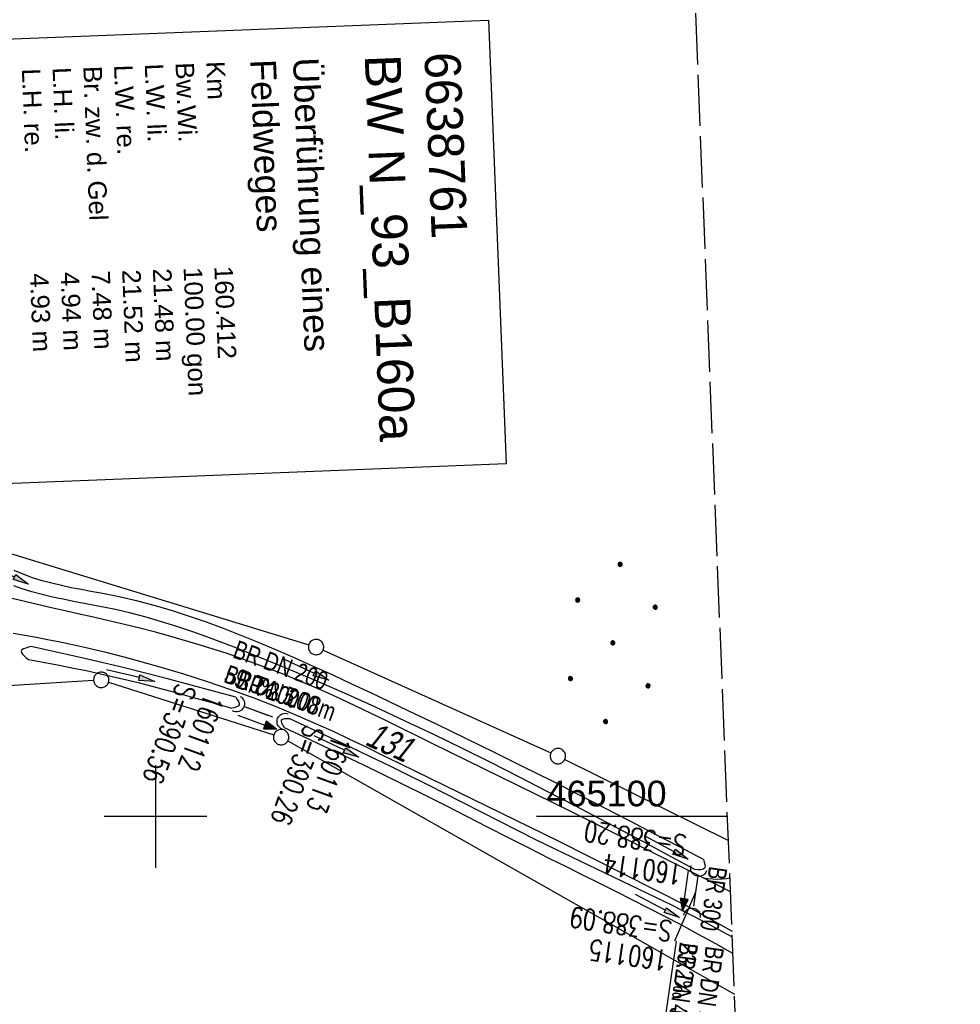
# Model space of a CAD drawing. Extents: x 511155 to 511479, y 464515 to 465450.
# Tile 34 of 41: x 511387 to 511479, y 465082 to 465178. Entities that reach past the tile are written whole.
import ezdxf

# ---------------------------------------------------------------- set-up
doc = ezdxf.new("R2010")
doc.units = 0
doc.header["$LTSCALE"] = 10
doc.header["$MEASUREMENT"] = 0
for name, pattern in [('AUSGEZOGEN', [0]), ('LT00', [0]), ('LT12', [0.4, 0.3, -0.1]), ('LT14', [0.6, 0.5, -0.1]), ('STRICHLINIE2', [0.375, 0.25, -0.125])]:
    doc.linetypes.add(name, pattern=pattern)
doc.layers.get('0').update_dxf_attribs({"linetype": 'LT00'})
for name, color, linetype in [('--EK_FBR', 1, 'LT00'), ('--EK_Halt-Pfeil', 4, 'LT00'), ('--EK_Haltung', 7, 'STRICHLINIE2'), ('--EK_Haltung-Text', 140, 'LT00'), ('--EK_Schacht-Text', 5, 'LT00'), ('--EL_Halt-Pfeil', 4, 'LT00'), ('--EL_Haltung', 182, 'STRICHLINIE2'), ('--EL_Haltung-Text', 182, 'LT00'), ('BW_TEXT_B', 20, 'AUSGEZOGEN'), ('DFK_FLUR_NR', 250, 'LT00'), ('DFK_GZPKT', 250, 'LT00'), ('DFK_KATASTER', 250, 'LT00'), ('DFK_NUTZUNG', 250, 'LT00'), ('DL', 182, 'LT12'), ('DL_PFEIL', 201, 'LT00'), ('DL_TEXT', 182, 'LT00'), ('PFEIL', 140, 'AUSGEZOGEN'), ('V103_AFBR_BAB', 250, 'LT00'), ('V103_EINFAHRT', 250, 'LT00'), ('V103_GRABEN', 250, 'LT00'), ('V103_RASTER', 250, 'LT00'), ('V103_UK_DURCH', 182, 'LT00')]:
    doc.layers.add(name, color=color, linetype=linetype)
doc.layers.add('-BLATT_103-RAND', color=7, linetype='LT14', plot=False)
doc.styles.add('Beschrift', font='ARIAL.TTF')
doc.styles.add('Haltungsbeschriftung', font='ARIAL.TTF', dxfattribs={"width": 0.75})
doc.styles.add('schachtbeschriftung', font='romans.shx', dxfattribs={"width": 0.75, "height": 2})
doc.styles.get("Standard").update_dxf_attribs({"font": 'ARIAL.TTF'})

# ---------------------------------------------------------------- blocks, each defined once
blk = doc.blocks.new('SYMB7010')
at = {"color": 0, "linetype": 'ByBlock'}
for points in [[(-0.031408, 0.499213), (-0.093728, 0.49134), (-0.15457, 0.475719), (-0.212975, 0.452595), (-0.268021, 0.422333), (-0.31884, 0.385411), (-0.36463, 0.342411), (-0.40467, 0.29401), (-0.438329, 0.240973), (-0.465074, 0.184136), (-0.484486, 0.124395), (-0.496256, 0.062692), (-0.5002, 0)], [(-0.5002, 0), (-0.496256, -0.062692), (-0.484486, -0.124395), (-0.465075, -0.184136), (-0.438329, -0.240973), (-0.404671, -0.29401), (-0.36463, -0.342411), (-0.31884, -0.385411), (-0.268021, -0.422333), (-0.212975, -0.452595), (-0.154571, -0.475719), (-0.093728, -0.49134), (-0.031408, -0.499213), (0.031408, -0.499213)], [(0.5002, 0), (0.496256, 0.062692), (0.484485, 0.124395), (0.465074, 0.184136), (0.438329, 0.240973), (0.40467, 0.29401), (0.36463, 0.342411), (0.31884, 0.385411), (0.268021, 0.422333), (0.212975, 0.452595), (0.15457, 0.475719), (0.093728, 0.49134), (0.031408, 0.499213), (-0.031408, 0.499213)], [(0.031408, -0.499213), (0.093728, -0.491341), (0.15457, -0.475719), (0.212975, -0.452595), (0.268021, -0.422333), (0.31884, -0.385411), (0.36463, -0.342411), (0.404671, -0.294011), (0.438329, -0.240974), (0.465075, -0.184136), (0.484486, -0.124395), (0.496256, -0.062692), (0.500201, 0)]]:
    blk.add_lwpolyline(points, dxfattribs=at)
blk = doc.blocks.new('Ackerland7')
at = {"layer": 'DFK_NUTZUNG', "color": 0, "linetype": 'ByBlock'}
for p, q in [((-4, 3.928), (-4, 3.67)), ((-3.95, 3.628), (-3.95, 3.97)), ((-3.9, 3.99), (-3.9, 3.607)), ((-3.85, 3.601), (-3.85, 3.997)), ((-3.8, 3.99), (-3.8, 3.607)), ((-3.75, 3.628), (-3.75, 3.97)), ((-3.7, 3.928), (-3.7, 3.67)), ((3.7, 3.929), (3.7, 3.671)), ((3.75, 3.629), (3.75, 3.971)), ((3.8, 3.992), (3.8, 3.608)), ((3.85, 3.602), (3.85, 3.998)), ((3.9, 3.992), (3.9, 3.608)), ((3.95, 3.629), (3.95, 3.971)), ((4, 3.929), (4, 3.671)), ((-3.65, 3.798), (-3.65, 3.8)), ((4.05, 3.799), (4.05, 3.801)), ((-7.85, 0.129), (-7.85, -0.129)), ((-7.8, -0.171), (-7.8, 0.171)), ((-7.75, 0.192), (-7.75, -0.192)), ((-7.7, -0.198), (-7.7, 0.198)), ((-7.65, 0.192), (-7.65, -0.192)), ((-7.6, -0.171), (-7.6, 0.171)), ((-7.55, 0.129), (-7.55, -0.129)), ((-7.5, -0.001), (-7.5, 0.001)), ((-0.15, 0.129), (-0.15, -0.129)), ((-0.1, -0.171), (-0.1, 0.171)), ((-0.05, 0.192), (-0.05, -0.192)), ((0, -0.198), (0, 0.198)), ((0.05, 0.192), (0.05, -0.192)), ((0.1, -0.171), (0.1, 0.171)), ((0.15, 0.129), (0.15, -0.129)), ((0.2, -0.001), (0.2, 0.001)), ((7.55, 0.129), (7.55, -0.129)), ((7.6, -0.171), (7.6, 0.171)), ((7.65, 0.192), (7.65, -0.192)), ((7.7, -0.198), (7.7, 0.198)), ((7.75, 0.192), (7.75, -0.192)), ((7.8, -0.171), (7.8, 0.171)), ((7.85, 0.129), (7.85, -0.129)), ((7.9, -0.001), (7.9, 0.001)), ((-4, -3.671), (-4, -3.929)), ((-3.95, -3.971), (-3.95, -3.629)), ((-3.9, -3.608), (-3.9, -3.992)), ((-3.85, -3.998), (-3.85, -3.602)), ((-3.8, -3.608), (-3.8, -3.992)), ((-3.75, -3.971), (-3.75, -3.629)), ((-3.7, -3.671), (-3.7, -3.929)), ((-3.65, -3.801), (-3.65, -3.799)), ((3.7, -3.671), (3.7, -3.929)), ((3.75, -3.971), (3.75, -3.629)), ((3.8, -3.608), (3.8, -3.992)), ((3.85, -3.998), (3.85, -3.602)), ((3.9, -3.608), (3.9, -3.992)), ((3.95, -3.971), (3.95, -3.629)), ((4, -3.671), (4, -3.929)), ((4.05, -3.801), (4.05, -3.799))]:
    blk.add_line(p, q, dxfattribs=at)
for points in [[(-3.65, 3.799), (-3.67, 3.886), (-3.725, 3.955), (-3.805, 3.994), (-3.894, 3.994), (-3.975, 3.955), (-4.03, 3.886), (-4.05, 3.799), (-4.03, 3.712), (-3.975, 3.642), (-3.894, 3.604), (-3.805, 3.604), (-3.725, 3.642), (-3.67, 3.712), (-3.65, 3.799)], [(4.05, 3.8), (4.03, 3.887), (3.975, 3.956), (3.894, 3.995), (3.805, 3.995), (3.725, 3.956), (3.67, 3.887), (3.65, 3.8), (3.67, 3.713), (3.725, 3.644), (3.805, 3.605), (3.894, 3.605), (3.975, 3.644), (4.03, 3.713), (4.05, 3.8)], [(-7.5, 0), (-7.52, 0.087), (-7.575, 0.156), (-7.655, 0.195), (-7.744, 0.195), (-7.825, 0.156), (-7.88, 0.087), (-7.9, 0)], [(0.2, 0), (0.18, 0.087), (0.125, 0.156), (0.045, 0.195), (-0.044, 0.195), (-0.125, 0.156), (-0.18, 0.087), (-0.2, 0)], [(-0.2, 0), (-0.18, -0.087), (-0.125, -0.156), (-0.044, -0.195), (0.045, -0.195), (0.125, -0.156), (0.18, -0.087), (0.2, 0)], [(7.9, 0), (7.88, 0.087), (7.825, 0.156), (7.744, 0.195), (7.655, 0.195), (7.575, 0.156), (7.52, 0.087), (7.5, 0)], [(7.5, 0), (7.52, -0.087), (7.575, -0.156), (7.655, -0.195), (7.744, -0.195), (7.825, -0.156), (7.88, -0.087), (7.9, 0)], [(-7.9, 0), (-7.88, -0.087), (-7.825, -0.156), (-7.744, -0.195), (-7.655, -0.195), (-7.575, -0.156), (-7.52, -0.087), (-7.5, 0)], [(-3.65, -3.8), (-3.67, -3.713), (-3.725, -3.644), (-3.805, -3.605), (-3.894, -3.605), (-3.975, -3.644), (-4.03, -3.713), (-4.05, -3.8), (-4.03, -3.887), (-3.975, -3.956), (-3.894, -3.995), (-3.805, -3.995), (-3.725, -3.956), (-3.67, -3.887), (-3.65, -3.8)], [(4.05, -3.8), (4.03, -3.713), (3.975, -3.644), (3.894, -3.605), (3.805, -3.605), (3.725, -3.644), (3.67, -3.713), (3.65, -3.8), (3.67, -3.887), (3.725, -3.956), (3.805, -3.995), (3.894, -3.995), (3.975, -3.956), (4.03, -3.887), (4.05, -3.8)]]:
    blk.add_lwpolyline(points, dxfattribs=at)
blk = doc.blocks.new('Pfreil3')
at = {"layer": 'PFEIL'}
blk.add_hatch(color=256, dxfattribs=at).paths.add_polyline_path([(-1.549, 0.273), (-1.549, -0.273), (0, 0)])
for p, q in [((-1.549, 0), (-4.831, 0)), ((-1.549, -0.273), (-1.549, 0.273)), ((-1.549, 0.273), (0, 0)), ((0, 0), (-1.549, -0.273))]:
    blk.add_line(p, q, dxfattribs=at)
blk = doc.blocks.new('SYMB1107')
at = {"color": 0, "linetype": 'ByBlock'}
for points in [[(-0.2, 0), (-0.196157, 0.039018), (-0.184776, 0.076537), (-0.166294, 0.111114), (-0.141421, 0.141421), (-0.111114, 0.166294), (-0.076537, 0.184776), (-0.039018, 0.196157), (0, 0.2)], [(0, 0.2), (0.039018, 0.196157), (0.076537, 0.184776), (0.111114, 0.166294), (0.141421, 0.141421), (0.166294, 0.111114), (0.184776, 0.076537), (0.196157, 0.039018), (0.2, 0)]]:
    blk.add_lwpolyline(points, dxfattribs=at)
blk = doc.blocks.new('SYMB0070')
at = {"color": 0, "linetype": 'ByBlock'}
for p, q in [((-0.5, 0), (0.2, 0)), ((0.5, 0), (0.2, 0.1)), ((0.2, 0.1), (0.2, 0)), ((0.468, 0), (0.21, 0.086)), ((0.21, 0.086), (0.21, -0.086)), ((0.21, -0.086), (0.468, 0)), ((0.22, -0.072), (0.437, 0)), ((0.23, -0.058), (0.405, 0)), ((0.24, -0.045), (0.374, 0)), ((0.342, 0), (0.25, 0.031)), ((0.25, 0.031), (0.25, -0.031)), ((0.25, -0.031), (0.342, 0)), ((0.26, -0.017), (0.31, 0)), ((0.27, -0.003), (0.279, 0))]:
    blk.add_line(p, q, dxfattribs=at)
for points in [[(0.2, 0), (0.2, -0.1), (0.5, 0)], [(0.437, 0), (0.22, 0.072), (0.22, -0.072)], [(0.405, 0), (0.23, 0.058), (0.23, -0.058)], [(0.374, 0), (0.24, 0.045), (0.24, -0.045)], [(0.31, 0), (0.26, 0.017), (0.26, -0.017)], [(0.279, 0), (0.27, 0.003), (0.27, -0.003)]]:
    blk.add_lwpolyline(points, dxfattribs=at)

msp = doc.modelspace()

# ---------------------------------------------------------------- linework, layer by layer
at = {"layer": '--EK_FBR'}
for points in [[(511456.114, 465092.658), (511453.453, 465094.028), (511440.536, 465100.481), (511427.002, 465107.133), (511425.516, 465107.866), (511424.031, 465108.599), (511422.544, 465109.331), (511421.055, 465110.057), (511419.561, 465110.773), (511418.062, 465111.476), (511416.554, 465112.162), (511415.037, 465112.827), (511412.385, 465113.923), (511409.703, 465114.946), (511406.994, 465115.896), (511404.26, 465116.773), (511401.505, 465117.577), (511399.999, 465117.984), (511398.489, 465118.371), (511396.974, 465118.744), (511395.457, 465119.103), (511393.937, 465119.454), (511392.416, 465119.798), (511391.192, 465120.072), (511389.969, 465120.348), (511388.748, 465120.631), (511381.206, 465122.405)], [(511386.108, 465117.899), (511387.256, 465117.702), (511388.402, 465117.493), (511389.471, 465117.291), (511390.538, 465117.08), (511391.603, 465116.86), (511393.38, 465116.467), (511395.151, 465116.043), (511396.915, 465115.591), (511398.673, 465115.114), (511400.425, 465114.613), (511402.735, 465113.916), (511405.033, 465113.178), (511407.316, 465112.399), (511409.583, 465111.574), (511411.831, 465110.702), (511414.058, 465109.78), (511415.697, 465109.063), (511417.325, 465108.323), (511418.944, 465107.564), (511420.558, 465106.79), (511422.167, 465106.007), (511423.773, 465105.22), (511425.38, 465104.433), (511439.313, 465097.626), (511451.791, 465091.311), (511456.265, 465088.824)]]:
    msp.add_lwpolyline(points, dxfattribs=at)
at = {"layer": '--EK_Haltung'}
for p, q in [((511408.587, 465110.758), (511411.954, 465109.533)), ((511452.922, 465094.218), (511452.46, 465091.018))]:
    msp.add_line(p, q, dxfattribs=at)
at = {"layer": '--EK_Haltung-Text'}
msp.add_line((511452.691, 465092.618), (511450.658, 465087.835), dxfattribs=at)
at = {"layer": '--EL_Haltung'}
for p, q in [((511408.587, 465110.758), (511411.954, 465109.533)), ((511452.922, 465094.218), (511452.46, 465091.018))]:
    msp.add_line(p, q, dxfattribs=at)
at = {"layer": '--EL_Haltung-Text'}
msp.add_line((511452.691, 465092.618), (511450.658, 465087.835), dxfattribs=at)
at = {"layer": '-BLATT_103-RAND'}
msp.add_lwpolyline([(511155.19, 465438.822), (511191.767, 464514.545), (511478.542, 464525.894), (511441.966, 465450.171), (511155.19, 465438.822)], dxfattribs=at)
at = {"layer": 'DFK_KATASTER'}
for p, q in [((511384.347, 465126.12), (511414.953, 465116.759)), ((511416.354, 465116.232), (511438.586, 465106.208)), ((511368.329, 465111.735), (511393.962, 465113.294)), ((511395.425, 465113.112), (511411.546, 465107.977)), ((511412.913, 465107.38), (511456.509, 465082.665)), ((511439.942, 465105.567), (511455.916, 465097.66))]:
    msp.add_line(p, q, dxfattribs=at)
at = {"layer": 'DL'}
for p, q in [((511408.587, 465110.758), (511411.954, 465109.533)), ((511452.922, 465094.218), (511452.46, 465091.018))]:
    msp.add_line(p, q, dxfattribs=at)
at = {"layer": 'V103_AFBR_BAB'}
for points in [[(511456.114, 465092.658), (511453.453, 465094.028), (511440.536, 465100.481), (511427.002, 465107.133), (511425.516, 465107.866), (511424.031, 465108.599), (511422.544, 465109.331), (511421.055, 465110.057), (511419.561, 465110.773), (511418.062, 465111.476), (511416.554, 465112.162), (511415.037, 465112.827), (511412.385, 465113.923), (511409.703, 465114.946), (511406.994, 465115.896), (511404.26, 465116.773), (511401.505, 465117.577), (511399.999, 465117.984), (511398.489, 465118.371), (511396.974, 465118.744), (511395.457, 465119.103), (511393.937, 465119.454), (511392.416, 465119.798), (511391.192, 465120.072), (511389.969, 465120.348), (511388.748, 465120.631), (511381.206, 465122.405)], [(511386.108, 465117.899), (511387.256, 465117.702), (511388.402, 465117.493), (511389.471, 465117.291), (511390.538, 465117.08), (511391.603, 465116.86), (511393.38, 465116.467), (511395.151, 465116.043), (511396.915, 465115.591), (511398.673, 465115.114), (511400.425, 465114.613), (511402.735, 465113.916), (511405.033, 465113.178), (511407.316, 465112.399), (511409.583, 465111.574), (511411.831, 465110.702), (511414.058, 465109.78), (511415.697, 465109.063), (511417.325, 465108.323), (511418.944, 465107.564), (511420.558, 465106.79), (511422.167, 465106.007), (511423.773, 465105.22), (511425.38, 465104.433), (511439.313, 465097.626), (511451.791, 465091.311), (511456.265, 465088.824)]]:
    msp.add_lwpolyline(points, dxfattribs=at)
at = {"layer": 'V103_EINFAHRT'}
msp.add_lwpolyline([(511453.453, 465094.028), (511453.915, 465093.972), (511454.376, 465093.926), (511454.834, 465093.901), (511455.288, 465093.908), (511455.737, 465093.956), (511456.059, 465094.025)], dxfattribs=at)
at = {"layer": 'V103_GRABEN'}
for points in [[(511453.468, 465095.807), (511451.071, 465097.068), (511448.672, 465098.327), (511446.271, 465099.581), (511443.866, 465100.827), (511441.456, 465102.063), (511438.674, 465103.471), (511435.885, 465104.863), (511433.089, 465106.243), (511430.288, 465107.611), (511427.482, 465108.969), (511424.672, 465110.32), (511422.84, 465111.196), (511421.005, 465112.067), (511419.167, 465112.93), (511417.325, 465113.784), (511415.476, 465114.625), (511413.62, 465115.45), (511411.755, 465116.259), (511409.881, 465117.047), (511408.258, 465117.707), (511406.626, 465118.346), (511404.984, 465118.956), (511403.33, 465119.534), (511401.665, 465120.074), (511399.986, 465120.571), (511398.294, 465121.018), (511396.586, 465121.411), (511395.628, 465121.606), (511394.666, 465121.789), (511393.703, 465121.967), (511392.741, 465122.146), (511391.782, 465122.335), (511390.828, 465122.538), (511389.88, 465122.763), (511388.94, 465123.017), (511388.012, 465123.307), (511387.095, 465123.639), (511386.223, 465124.006)], [(511452.644, 465094.84), (511450.312, 465096.085), (511447.979, 465097.328), (511445.644, 465098.568), (511443.307, 465099.803), (511440.965, 465101.032), (511438.222, 465102.458), (511435.472, 465103.87), (511432.713, 465105.265), (511429.946, 465106.64), (511427.168, 465107.992), (511424.38, 465109.319), (511421.415, 465110.693), (511418.435, 465112.033), (511415.438, 465113.339), (511412.421, 465114.611), (511409.383, 465115.846), (511407.932, 465116.419), (511406.476, 465116.979), (511405.014, 465117.523), (511403.546, 465118.045), (511402.071, 465118.542), (511400.589, 465119.01), (511399.1, 465119.444), (511397.604, 465119.839), (511396.1, 465120.193), (511395.082, 465120.407), (511394.061, 465120.607), (511393.038, 465120.801), (511392.014, 465120.996), (511390.989, 465121.201), (511389.965, 465121.421), (511388.943, 465121.665), (511387.922, 465121.941), (511386.905, 465122.255), (511386.163, 465122.515)], [(511387.882, 465116.591), (511387.602, 465116.518), (511387.343, 465116.441), (511387.124, 465116.354), (511386.967, 465116.255), (511386.891, 465116.139), (511386.911, 465116), (511387.016, 465115.844), (511387.184, 465115.673), (511387.393, 465115.494), (511387.624, 465115.311)], [(511407.829, 465111.647), (511405.659, 465112.234), (511403.489, 465112.817), (511401.317, 465113.393), (511399.141, 465113.957), (511396.963, 465114.506), (511394.779, 465115.035), (511393.058, 465115.436), (511391.334, 465115.827), (511389.608, 465116.211), (511387.882, 465116.591)], [(511387.624, 465115.311), (511389.028, 465115.052), (511390.432, 465114.79), (511391.834, 465114.52), (511393.233, 465114.238), (511394.629, 465113.942), (511396.473, 465113.521), (511398.311, 465113.073), (511400.144, 465112.6), (511401.972, 465112.108), (511403.797, 465111.602), (511405.619, 465111.087), (511407.441, 465110.567)], [(511407.829, 465111.647), (511407.981, 465111.434), (511408.107, 465111.23), (511408.181, 465111.047), (511408.175, 465110.893), (511408.078, 465110.779), (511407.907, 465110.693), (511407.686, 465110.625), (511407.441, 465110.567)], [(511412.598, 465108.65), (511412.459, 465108.889), (511412.346, 465109.112), (511412.289, 465109.302), (511412.313, 465109.443), (511412.424, 465109.52), (511412.605, 465109.555), (511412.832, 465109.563), (511413.082, 465109.556)], [(511413.082, 465109.556), (511415.035, 465108.652), (511416.987, 465107.746), (511418.935, 465106.832), (511420.879, 465105.909), (511422.816, 465104.973), (511424.618, 465104.085), (511426.414, 465103.187), (511428.206, 465102.28), (511429.997, 465101.369), (511431.786, 465100.456), (511433.577, 465099.545), (511435.37, 465098.639), (511437.166, 465097.741), (511438.969, 465096.854), (511440.595, 465096.068), (511442.224, 465095.289), (511443.856, 465094.515), (511445.487, 465093.739), (511447.116, 465092.96), (511448.74, 465092.172), (511450.358, 465091.372), (511451.968, 465090.555), (511453.636, 465089.683), (511455.295, 465088.794), (511456.288, 465088.252)], [(511456.352, 465086.639), (511454.678, 465087.577), (511452.994, 465088.505), (511451.302, 465089.419), (511449.716, 465090.255), (511448.123, 465091.077), (511446.523, 465091.889), (511444.92, 465092.692), (511443.314, 465093.491), (511441.707, 465094.287), (511440.1, 465095.084), (511438.495, 465095.885), (511436.465, 465096.908), (511434.439, 465097.938), (511432.415, 465098.972), (511430.391, 465100.007), (511428.366, 465101.038), (511426.338, 465102.064), (511424.306, 465103.08), (511422.267, 465104.083), (511420.342, 465105.013), (511418.411, 465105.933), (511416.475, 465106.843), (511414.537, 465107.748), (511412.598, 465108.65)], [(511453.468, 465095.807), (511453.553, 465095.551), (511453.615, 465095.312), (511453.634, 465095.106), (511453.588, 465094.951), (511453.444, 465094.852), (511453.222, 465094.814), (511452.946, 465094.817), (511452.644, 465094.84)]]:
    msp.add_lwpolyline(points, dxfattribs=at)
at = {"layer": 'V103_RASTER'}
for p, q in [((511400.001, 465105), (511400.001, 465095)), ((511405.001, 465100), (511395.001, 465100)), ((511455.823, 465100), (511437.184, 465100))]:
    msp.add_line(p, q, dxfattribs=at)

# ---------------------------------------------------------------- block references
at = {"layer": '--EK_Halt-Pfeil', "yscale": 4, "zscale": 4}
for p, xscale, rotation in [((511409.929, 465109.206), 4.00000000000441, 340.0144499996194), ((511451.701, 465092.761), 3.999999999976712, 261.789119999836)]:
    msp.add_blockref('SYMB0070', p, dxfattribs=dict(at, xscale=xscale, rotation=rotation))
at = {"layer": '--EL_Halt-Pfeil', "yscale": 4, "zscale": 4}
for p, xscale, rotation in [((511409.929, 465109.206), 4.00000000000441, 340.0144499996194), ((511451.701, 465092.761), 3.999999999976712, 261.789119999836)]:
    msp.add_blockref('SYMB0070', p, dxfattribs=dict(at, xscale=xscale, rotation=rotation))
at = {"layer": 'DFK_GZPKT', "xscale": 1.500000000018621, "yscale": 1.5, "zscale": 1.5, "rotation": 264.7377099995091}
for p in [(511415.67, 465116.54), (511394.71, 465113.34), (511412.26, 465107.75), (511439.27, 465105.9)]:
    msp.add_blockref('SYMB7010', p, dxfattribs=at)
at = {"layer": 'DFK_NUTZUNG', "rotation": 264.7376999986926}
msp.add_blockref('Ackerland7', (511444.634, 465116.946), dxfattribs=at)
at = {"layer": 'DL_PFEIL', "yscale": 4, "zscale": 4}
for p, xscale, rotation in [((511409.929, 465109.206), 4.00000000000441, 340.0144499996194), ((511451.701, 465092.761), 3.999999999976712, 261.789119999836)]:
    msp.add_blockref('SYMB0070', p, dxfattribs=dict(at, xscale=xscale, rotation=rotation))
at = {"layer": 'PFEIL'}
for p, rotation in [((511387.624, 465122.677), 333.1343458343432), ((511416.91, 465113.313), 335.0464856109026), ((511399.931, 465113.196), 346.555958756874), ((511419.843, 465105.792), 334.2831353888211), ((511451.994, 465095.847), 332.0242089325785), ((511451.126, 465090.146), 332.2414372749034)]:
    msp.add_blockref('Pfreil3', p, dxfattribs=dict(at, rotation=rotation))
at = {"layer": 'V103_UK_DURCH', "zscale": 4}
for p, xscale, yscale, rotation in [((511407.882, 465111.014), 3.999999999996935, 4, 242.2170588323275), ((511412.659, 465109.277), 4.000000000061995, 4, 67.86108400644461), ((511453.029, 465094.96), 3.999999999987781, 4, 160.3266584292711), ((511452.353, 465090.276), 3.999999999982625, 4.000000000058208, 351.7301317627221)]:
    msp.add_blockref('SYMB1107', p, dxfattribs=dict(at, xscale=xscale, yscale=yscale, rotation=rotation))

# ---------------------------------------------------------------- texts
at = {"layer": '--EK_Haltung-Text', "style": 'Haltungsbeschriftung', "width": 0.75}
for s, rotation, p in [('BR DN 200', -19.98555, (511407.434, 465115.557)), ('59.0‰ 5.08m', -19.98555, (511406.559, 465113.151)), ('%%U23.2‰ 4.73m', -98.21088, (511451.179, 465087.794)), ('BR DN 300', -98.21088, (511453.712, 465087.429))]:
    msp.add_text(s, height=1.8, rotation=rotation, dxfattribs=at).set_placement(p)
at = {"layer": '--EK_Schacht-Text', "style": 'schachtbeschriftung', "width": 0.75}
for s, rotation, p in [('S=390.56', -109.98556, (511402.121, 465113.123)), ('160112', -109.98556, (511404.827, 465112.139)), ('S=390.26', -109.9791, (511414.624, 465109.087)), ('160113', -109.9791, (511417.33, 465108.103)), ('S=388.20', -188.21088, (511451.915, 465098.157)), ('160114', -188.21088, (511451.503, 465095.306)), ('S=388.09', -188.21431, (511450.514, 465089.783)), ('160115', -188.21431, (511450.102, 465086.933))]:
    msp.add_text(s, height=2, rotation=rotation, dxfattribs=at).set_placement(p)
at = {"layer": '--EL_Haltung-Text', "style": 'Haltungsbeschriftung', "width": 0.75}
for s, rotation, p in [('BR DN 200', -19.98555, (511406.559, 465113.151)), ('BR DN 300', -98.21088, (511451.179, 465087.794))]:
    msp.add_text(s, height=1.8, rotation=rotation, dxfattribs=at).set_placement(p)
at = {"layer": 'DFK_FLUR_NR', "oblique": 13.754, "width": 0.75}
for s, rotation, p in [('134', 272.2662, (511427.31, 465173.5)), ('131', -24.50234, (511420.325, 465107.066))]:
    msp.add_text(s, height=2.5, rotation=rotation, dxfattribs=at).set_placement(p)
at = {"layer": 'DL_TEXT', "style": 'Haltungsbeschriftung', "width": 0.75}
for s, rotation, p in [('BR 200', -19.98555, (511407.731, 465112.622)), ('BR 300', -98.21088, (511454.036, 465095.216))]:
    msp.add_text(s, height=1.8, rotation=rotation, dxfattribs=at).set_placement(p)
at = {"layer": 'V103_RASTER', "width": 1.006}
msp.add_text(' 465100', height=2.5, rotation=-0.0005, dxfattribs=at).set_placement((511437.184, 465101))

# ---------------------------------------------------------------- next in the draw order: texts
at = {"layer": 'BW_TEXT_B', "insert": (511429.741, 465174.664), "char_height": 2, "width": 38.455, "attachment_point": 1, "rotation": 272.26621, "style": 'Beschrift', "bg_fill": 3, "box_fill_scale": 1.5, "bg_fill_color": 256, "bg_fill_transparency": 0}
msp.add_mtext('{\\Funir_o|c0;\\H1.75x;6638761\\fArial|b0|i0|c238|p34;\\H0.5714x;\\P\\H1.75x;BW N_93_B\\fArial|b0|i0|c0|p34;160a\\fArial|b0|i0|c238|p34;\\W0.8;\\P\\H0.3714x;\\W1;\\P\\H1.924x;Überführung \\fArial|b0|i0|c0|p34;eines\\PFeldweges\\fArial|b0|i0|c238|p34;\\P\\H0.1999x;\\P\\pt8,20;\\H3.602x;K\\fArial|b0|i0|c0|p34;m^I^I\\fArial|b0|i0|c238|p34;1\\fArial|b0|i0|c0|p34;60.412\\fArial|b0|i0|c238|p34;\\PBw.Wi\\fArial|b0|i0|c0|p34;.^I^I100.00\\fArial|b0|i0|c238|p34; gon\\P\\pt20;\\fArial|b0|i0|c0|p34;L.W. li. ^I21.48\\fArial|b0|i0|c238|p34; m\\fArial|b0|i0|c0|p34;\\PL.W. re. ^I21.52 m\\fArial|b0|i0|c238|p34;\\PBr. zw. d. Gel\\fArial|b0|i0|c0|p34;^I7.48\\fArial|b0|i0|c238|p34; m\\P\\fArial|b0|i0|c0|p34;L.H. li.^I\\fArial|b0|i0|c238|p34;4.9\\fArial|b0|i0|c0|p34;4\\fArial|b0|i0|c238|p34; m\\fArial|b0|i0|c0|p34;\\PL.H. re. ^I4.93 m}', dxfattribs=at)

# ---------------------------------------------------------------- next in the draw order: linework, layer by layer
at = {"layer": 'BW_TEXT_B'}
msp.add_lwpolyline([(511432.51, 465177.727), (511434.225, 465134.406), (511384.448, 465132.436), (511382.768, 465175.759)], close=True, dxfattribs=at)

doc.saveas('drawing.dxf')
